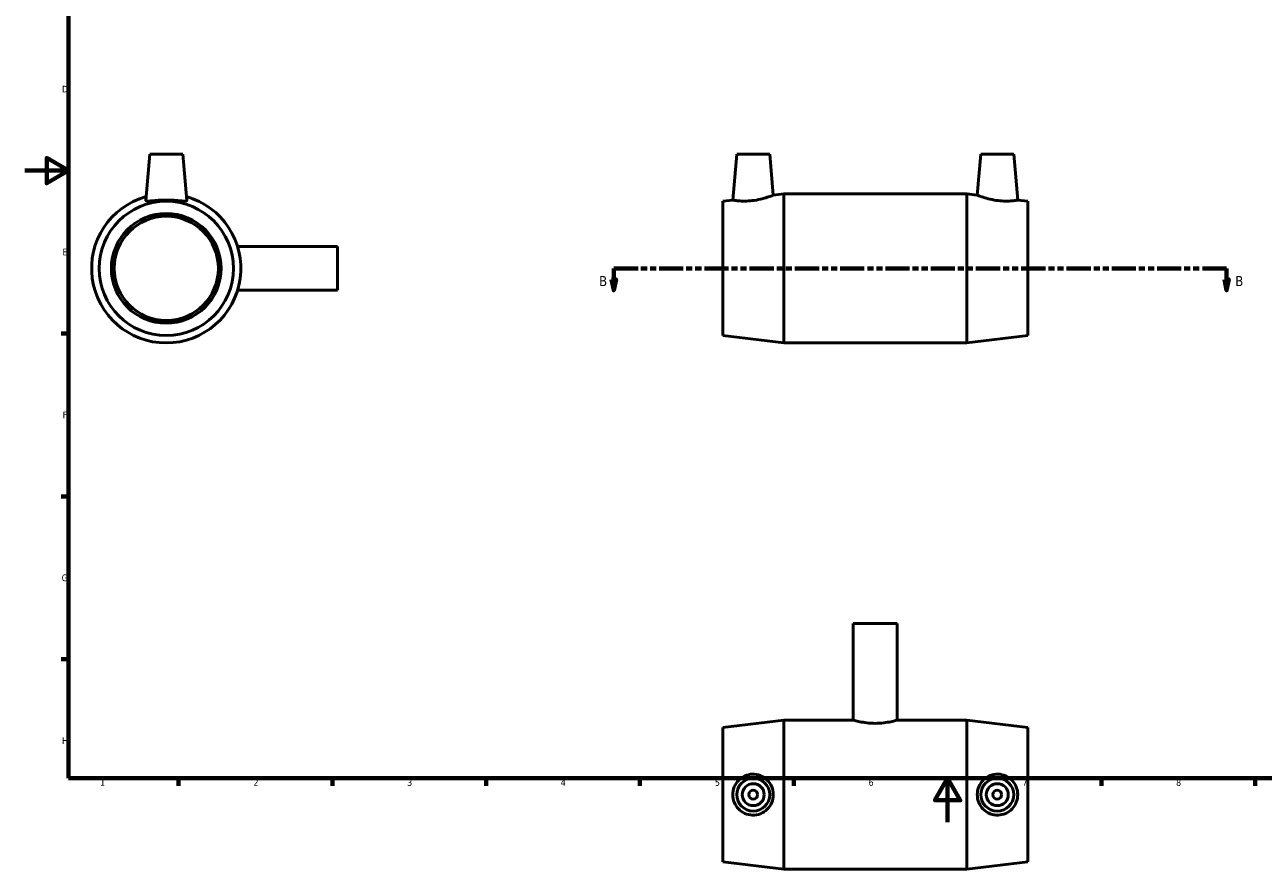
# Model space of a CAD drawing. Header units: millimetres. Extents: x 0 to 894, y -21 to 748.
# Tile 1 of 3: x 0 to 564, y -21 to 363. Entities that reach past the tile are written whole.
import ezdxf

# ---------------------------------------------------------------- set-up
doc = ezdxf.new("R2010")
doc.units = ezdxf.units.MM
doc.linetypes.add('DOUBLE_DASH_CHAIN', pattern=[1.2403, 0.6614, -0.0827, 0.1654, -0.0827, 0.1654, -0.0827])
for name, color, linetype, lineweight in [('Border (ANSI)', 7, 'Continuous', 70), ('Section Line (ANSI)', 7, 'DOUBLE_DASH_CHAIN', 70), ('Visible (ANSI)', 7, 'Continuous', 50)]:
    doc.layers.add(name, color=color, linetype=linetype, lineweight=lineweight)
doc.styles.add('Label Text (ANSI)', font='tahoma.ttf')
doc.styles.add('Note Text (ANSI)', font='tahoma.ttf')

# ---------------------------------------------------------------- blocks, each defined once
blk = doc.blocks.new('Borders Default Border')
at = {"layer": 'Border (ANSI)'}
for p, q in [((20, 222.75), (16.55, 222.75)), ((20, 148.5), (16.55, 148.5)), ((20, 74.25), (16.55, 74.25)), ((70.08, 20), (70.08, 16.55)), ((140.17, 20), (140.17, 16.55)), ((210.25, 20), (210.25, 16.55)), ((280.33, 20), (280.33, 16.55)), ((350.42, 20), (350.42, 16.55)), ((490.58, 20), (490.58, 16.55)), ((560.67, 20), (560.67, 16.55))]:
    blk.add_line(p, q, dxfattribs=at)
at = {"layer": 'Border (ANSI)', "flags": 128}
for points in [[(20, 20), (20, 574), (821, 574), (821, 20), (20, 20)], [(0, 297), (20, 297), (10, 302.77), (10, 291.23), (20, 297)], [(420.5, 0), (420.5, 20), (414.73, 10), (426.27, 10), (420.5, 20)]]:
    blk.add_lwpolyline(points, dxfattribs=at)
at = {"layer": 'Border (ANSI)', "color": 230, "true_color": 0xff0080, "char_height": 3.05, "attachment_point": 7, "style": 'Note Text (ANSI)'}
for s, insert in [('D', (16.96, 332.6)), ('E', (17.21, 258.35)), ('F', (17.29, 184.1)), ('G', (16.81, 109.79)), ('H', (16.97, 35.6)), ('1', (34.35, 16.55)), ('2', (104.2, 16.55)), ('3', (174.26, 16.49)), ('4', (244.23, 16.55)), ('5', (314.48, 16.49)), ('6', (384.49, 16.49)), ('7', (454.6, 16.55)), ('8', (524.63, 16.48))]:
    blk.add_mtext(s, dxfattribs=dict(at, insert=insert))
blk = doc.blocks.new('2dTransSection0')
at = {"layer": 'Section Line (ANSI)', "linetype": 'DOUBLE_DASH_CHAIN', "ltscale": 16.631172}
blk.add_line((268.41, 252.43), (547.6, 252.43), dxfattribs=at)
at = {"layer": 'Section Line (ANSI)', "linetype": 'Continuous'}
for p, q in [((268.41, 252.43), (279.44, 252.43)), ((268.41, 252.43), (268.41, 247.43)), ((536.57, 252.43), (547.6, 252.43)), ((547.6, 252.43), (547.6, 247.43)), ((267.41, 247.43), (268.41, 242.43)), ((269.41, 247.43), (267.41, 247.43)), ((268.41, 247.43), (268.41, 242.43)), ((268.41, 242.43), (269.41, 247.43)), ((546.6, 247.43), (547.6, 242.43)), ((548.6, 247.43), (546.6, 247.43)), ((547.6, 247.43), (547.6, 242.43)), ((547.6, 242.43), (548.6, 247.43))]:
    blk.add_line(p, q, dxfattribs=at)
at = {"layer": 'Section Line (ANSI)', "linetype": 'Continuous', "flags": 128}
for points in [[(267.41, 247.43), (268.41, 242.43), (269.41, 247.43), (267.41, 247.43)], [(546.6, 247.43), (547.6, 242.43), (548.6, 247.43), (546.6, 247.43)]]:
    blk.add_lwpolyline(points, dxfattribs=at)
at = {"layer": 'Section Line (ANSI)'}
for points in [[(267.41, 247.43), (268.41, 242.43), (269.41, 247.43), (267.41, 247.43)], [(546.6, 247.43), (547.6, 242.43), (548.6, 247.43), (546.6, 247.43)]]:
    blk.add_solid(points, dxfattribs=at)
at = {"layer": 'Section Line (ANSI)', "char_height": 4.57, "attachment_point": 7, "style": 'Label Text (ANSI)'}
for insert in [(261.66, 244.36), (551.55, 244.36)]:
    blk.add_mtext('B', dxfattribs=dict(at, insert=insert))

msp = doc.modelspace()

# ---------------------------------------------------------------- linework, layer by layer
at = {"layer": 'Visible (ANSI)'}
for p, q in [((56.959, 304.427), (55.114, 283.346)), ((71.959, 304.427), (56.959, 304.427)), ((71.959, 304.427), (73.803, 283.346)), ((324.431, 304.427), (322.608, 283.587)), ((324.431, 304.427), (339.431, 304.427)), ((339.431, 304.427), (341.057, 285.843)), ((435.631, 304.427), (434.005, 285.843)), ((450.631, 304.427), (435.631, 304.427)), ((450.631, 304.427), (452.455, 283.587)), ((318.031, 283.027), (322.608, 283.587)), ((318.031, 221.827), (318.031, 283.027)), ((341.057, 285.843), (345.831, 286.427)), ((345.831, 218.427), (345.831, 286.427)), ((345.831, 286.427), (429.231, 286.427)), ((429.231, 218.427), (429.231, 286.427)), ((434.005, 285.843), (429.231, 286.427)), ((457.031, 283.027), (452.455, 283.587)), ((457.031, 221.827), (457.031, 283.027)), ((142.459, 262.427), (96.955, 262.427)), ((142.459, 242.427), (142.459, 262.427)), ((142.459, 242.427), (96.955, 242.427)), ((318.031, 221.827), (345.831, 218.427)), ((457.031, 221.827), (429.231, 218.427)), ((345.831, 218.427), (429.231, 218.427)), ((397.531, 90.529), (377.531, 90.529)), ((377.531, 90.529), (377.531, 46.529)), ((397.531, 90.529), (397.531, 46.529)), ((318.031, 43.129), (345.831, 46.529)), ((345.831, -21.471), (345.831, 46.529)), ((345.831, 46.529), (377.531, 46.529)), ((397.531, 46.529), (429.231, 46.529)), ((429.231, -21.471), (429.231, 46.529)), ((457.031, 43.129), (429.231, 46.529)), ((318.031, -18.071), (318.031, 43.129)), ((457.031, -18.071), (457.031, 43.129)), ((318.031, -18.071), (345.831, -21.471)), ((345.831, -21.471), (429.231, -21.471)), ((457.031, -18.071), (429.231, -21.471))]:
    msp.add_line(p, q, dxfattribs=at)
for centre, radius in [((64.459, 252.427), 30.6), ((64.459, 252.427), 25), ((64.459, 252.427), 23.75), ((331.931, 12.529), 7.5), ((331.931, 12.529), 5), ((443.131, 12.529), 7.5), ((443.131, 12.529), 5), ((331.931, 12.529), 2), ((443.131, 12.529), 2)]:
    msp.add_circle(centre, radius, dxfattribs=at)
msp.add_arc((64.459, 252.427), 34, 105.67373, 74.32627, dxfattribs=at)
msp.add_open_spline([(55.119, 283.293), (55.114, 283.31), (55.113, 283.328), (55.115, 283.346)], degree=3, dxfattribs=at)
for points, knots in [([(73.802, 283.346), (73.804, 283.328), (73.803, 283.31), (73.758, 283.161), (73.492, 283.091), (72.499, 283.088), (71.773, 283.151), (70.125, 283.303), (69.088, 283.401), (66.828, 283.545), (65.604, 283.587), (63.313, 283.587), (62.09, 283.545), (59.829, 283.401), (58.792, 283.303), (57.144, 283.151), (56.418, 283.088), (55.426, 283.091), (55.159, 283.161), (55.119, 283.293)], [2.8707735, 2.8707735, 2.8707735, 2.8707735, 2.9134838, 2.9134838, 3.2544754, 3.2544754, 3.5954669, 3.5954669, 3.9391617, 3.9391617, 4.2828566, 4.2828566, 4.6265514, 4.6265514, 4.9702463, 4.9702463, 5.3112378, 5.3112378, 5.6522293, 5.6522293, 5.6522293, 5.6522293]), ([(331.505, 283.293), (330.376, 283.161), (329.175, 283.091), (326.977, 283.088), (325.98, 283.151), (324.409, 283.303), (323.729, 283.401), (322.828, 283.545), (322.608, 283.587), (322.608, 283.587)], [0, 0, 0, 0, 0.3409915, 0.3409915, 0.6819831, 0.6819831, 1.0256779, 1.0256779, 1.3693727, 1.3693727, 1.3693727, 1.3693727]), ([(341.057, 285.843), (341.057, 285.843), (340.815, 285.743), (339.848, 285.37), (339.124, 285.101), (337.449, 284.548), (336.376, 284.227), (334.014, 283.669), (332.724, 283.436), (331.505, 283.293)], [4.1954874, 4.1954874, 4.1954874, 4.1954874, 4.5553044, 4.5553044, 4.9151213, 4.9151213, 5.2836753, 5.2836753, 5.6522293, 5.6522293, 5.6522293, 5.6522293]), ([(443.558, 283.293), (442.338, 283.436), (441.048, 283.669), (438.687, 284.227), (437.614, 284.548), (435.938, 285.101), (435.214, 285.37), (434.248, 285.743), (434.005, 285.843), (434.005, 285.843)], [0, 0, 0, 0, 0.368554, 0.368554, 0.737108, 0.737108, 1.0969249, 1.0969249, 1.4567419, 1.4567419, 1.4567419, 1.4567419]), ([(452.455, 283.587), (452.455, 283.587), (452.234, 283.545), (451.333, 283.401), (450.653, 283.303), (449.082, 283.151), (448.085, 283.088), (445.887, 283.091), (444.686, 283.161), (443.558, 283.293)], [4.2828566, 4.2828566, 4.2828566, 4.2828566, 4.6265514, 4.6265514, 4.9702463, 4.9702463, 5.3112378, 5.3112378, 5.6522293, 5.6522293, 5.6522293, 5.6522293]), ([(397.531, 46.529), (397.531, 46.529), (397.277, 46.451), (396.254, 46.172), (395.486, 45.973), (393.719, 45.597), (392.599, 45.395), (390.138, 45.106), (388.795, 45.025), (386.267, 45.025), (384.925, 45.106), (382.463, 45.395), (381.344, 45.597), (379.577, 45.973), (378.808, 46.172), (377.785, 46.451), (377.531, 46.529), (377.531, 46.529)], [1.5164718, 1.5164718, 1.5164718, 1.5164718, 1.8955377, 1.8955377, 2.2746037, 2.2746037, 2.6537736, 2.6537736, 3.0329435, 3.0329435, 3.4121135, 3.4121135, 3.7912834, 3.7912834, 4.1703493, 4.1703493, 4.5494153, 4.5494153, 4.5494153, 4.5494153]), ([(331.505, 3.19), (330.376, 3.229), (329.175, 3.496), (326.977, 4.488), (325.98, 5.214), (324.409, 6.862), (323.729, 7.899), (322.828, 10.16), (322.608, 11.383), (322.608, 13.674), (322.828, 14.898), (323.729, 17.158), (324.409, 18.195), (325.98, 19.844), (326.977, 20.569), (329.175, 21.562), (330.376, 21.828), (332.724, 21.911), (334.014, 21.698), (336.376, 20.759), (337.449, 20.035), (339.124, 18.368), (339.848, 17.318), (340.815, 14.999), (341.057, 13.728), (341.057, 11.329), (340.815, 10.059), (339.848, 7.739), (339.124, 6.69), (337.449, 5.022), (336.376, 4.298), (334.014, 3.36), (332.724, 3.146), (331.505, 3.19)], [0, 0, 0, 0, 0.3409915, 0.3409915, 0.6819831, 0.6819831, 1.0256779, 1.0256779, 1.3693727, 1.3693727, 1.7130676, 1.7130676, 2.0567624, 2.0567624, 2.397754, 2.397754, 2.7387455, 2.7387455, 3.1072995, 3.1072995, 3.4758535, 3.4758535, 3.8356704, 3.8356704, 4.1954874, 4.1954874, 4.5553044, 4.5553044, 4.9151213, 4.9151213, 5.2836753, 5.2836753, 5.6522293, 5.6522293, 5.6522293, 5.6522293]), ([(443.558, 3.19), (442.338, 3.146), (441.048, 3.36), (438.687, 4.298), (437.614, 5.022), (435.938, 6.69), (435.214, 7.739), (434.248, 10.059), (434.005, 11.329), (434.005, 13.728), (434.248, 14.999), (435.214, 17.318), (435.938, 18.368), (437.614, 20.035), (438.687, 20.759), (441.048, 21.698), (442.338, 21.911), (444.686, 21.828), (445.887, 21.562), (448.085, 20.569), (449.082, 19.844), (450.653, 18.195), (451.333, 17.158), (452.234, 14.898), (452.455, 13.674), (452.455, 11.383), (452.234, 10.16), (451.333, 7.899), (450.653, 6.862), (449.082, 5.214), (448.085, 4.488), (445.887, 3.496), (444.686, 3.229), (443.558, 3.19)], [0, 0, 0, 0, 0.368554, 0.368554, 0.737108, 0.737108, 1.0969249, 1.0969249, 1.4567419, 1.4567419, 1.8165589, 1.8165589, 2.1763759, 2.1763759, 2.5449298, 2.5449298, 2.9134838, 2.9134838, 3.2544754, 3.2544754, 3.5954669, 3.5954669, 3.9391617, 3.9391617, 4.2828566, 4.2828566, 4.6265514, 4.6265514, 4.9702463, 4.9702463, 5.3112378, 5.3112378, 5.6522293, 5.6522293, 5.6522293, 5.6522293])]:
    msp.add_open_spline(points, degree=3, knots=knots, dxfattribs=at)

# ---------------------------------------------------------------- block references
msp.add_blockref('Borders Default Border', (0, 0))
at = {"layer": 'Section Line (ANSI)'}
msp.add_blockref('2dTransSection0', (0, 0), dxfattribs=at)

doc.saveas('drawing.dxf')
